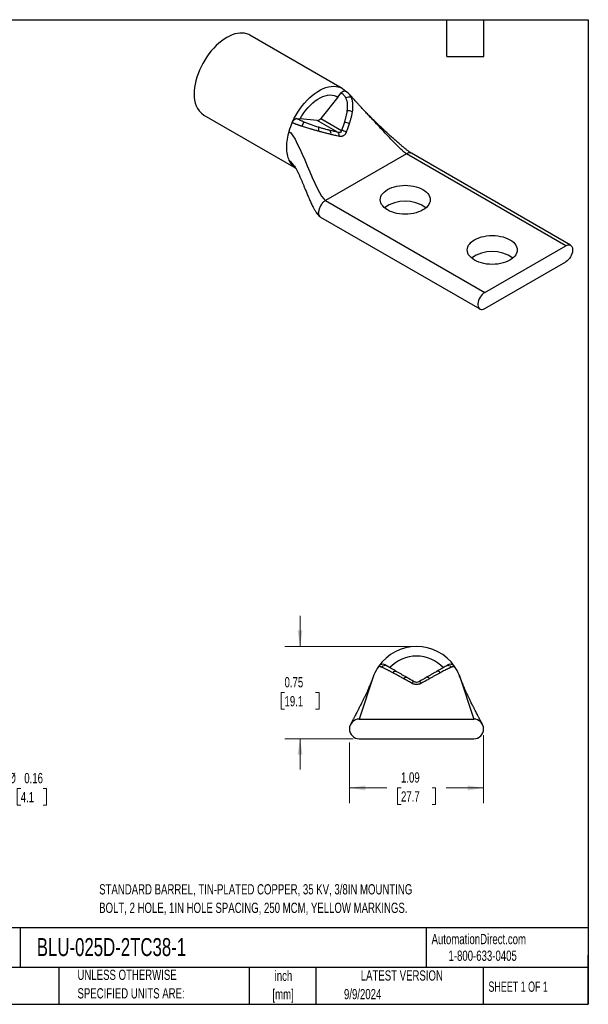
# Model space of a CAD drawing. Header units: inches. Extents: x 0.2 to 10.8, y 0.2 to 8.2.
# Tile 2 of 2: x 6.1 to 10.8, y 0.2 to 8.2. Entities that reach past the tile are written whole.
import ezdxf

# ---------------------------------------------------------------- set-up
doc = ezdxf.new("R2010")
doc.units = ezdxf.units.IN
doc.header["$MEASUREMENT"] = 0
doc.layers.add('TEXT', color=140, linetype='Continuous', lineweight=25)
doc.styles.add('SLDTEXTSTYLE0', font='TXT', dxfattribs={"width": 0.7})
doc.styles.add('SLDTEXTSTYLE1', font='TXT', dxfattribs={"width": 0.65})
doc.dimstyles.new('SLDDIMSTYLE0', dxfattribs={"dimtxt": 0.084961, "dimasz": 0.13, "dimexe": 0, "dimexo": 0.0625, "dimgap": 0.02124, "dimtad": 0, "dimtih": 1, "dimtoh": 1, "dimrnd": 1e-09, "dimzin": 12, "dimdsep": 46, "dimtxsty": 'SLDTEXTSTYLE0', "dimsah": 1, "dimcen": 0.09, "dimadec": 0, "dimazin": 3, "dimtfac": 1, "dimtofl": 0, "dimtmove": 0, "dimatfit": 3, "dimfxl": 0, "dimfrac": 2, "dimtolj": 1, "dimtzin": 12, "dimarcsym": 0})
doc.dimstyles.new('SLDDIMSTYLE1', dxfattribs={"dimtxt": 0.084961, "dimasz": 0.13, "dimexe": 0, "dimexo": 0.0625, "dimgap": 0.02124, "dimtad": 0, "dimtih": 1, "dimtoh": 1, "dimrnd": 1e-09, "dimdsep": 46, "dimtxsty": 'SLDTEXTSTYLE0', "dimsah": 1, "dimcen": 0.09, "dimadec": 0, "dimazin": 2, "dimtfac": 1, "dimtmove": 0, "dimatfit": 0, "dimfxl": 0, "dimfrac": 2, "dimtolj": 1, "dimtzin": 12, "dimarcsym": 0})

# ---------------------------------------------------------------- blocks, each defined once
blk = doc.blocks.new('_D_2')
at = {"color": 7, "linetype": 'Continuous', "lineweight": 0}
for p, q in [((5.7309, 2.5673), (5.7309, 2.8173)), ((5.3872, 2.5673), (5.8559, 2.5673)), ((5.3872, 2.4073), (5.8559, 2.4073)), ((5.7309, 2.0033), (5.7309, 2.4073)), ((5.9809, 2.0033), (5.7309, 2.0033)), ((6.1375, 2.0033), (6.109, 2.0033)), ((6.109, 2.0033), (6.109, 1.8683)), ((6.3193, 2.0033), (6.3478, 2.0033)), ((6.3478, 2.0033), (6.3478, 1.8683)), ((6.109, 1.8683), (6.1375, 1.8683)), ((6.3478, 1.8683), (6.3193, 1.8683))]:
    blk.add_line(p, q, dxfattribs=at)
at = {"color": 7, "linetype": 'Continuous', "lineweight": 18}
for points in [[(5.7309, 2.5673), (5.7509, 2.6973), (5.7109, 2.6973)], [(5.7309, 2.4073), (5.7109, 2.2773), (5.7509, 2.2773)]]:
    blk.add_solid(points, dxfattribs=at)
at = {"color": 7, "linetype": 'Continuous', "lineweight": 18, "char_height": 0.08333, "attachment_point": 1, "style": 'SLDTEXTSTYLE0'}
for s, insert in [('%%c', (6.038, 2.1297)), ('0.16', (6.1663, 2.1297)), ('4.1', (6.1375, 1.9757))]:
    blk.add_mtext(s, dxfattribs=dict(at, insert=insert))
blk = doc.blocks.new('_D_5')
at = {"color": 7, "linetype": 'Continuous', "lineweight": 0}
for p, q in [((8.4075, 3.1573), (8.4075, 3.4073)), ((9.304, 3.1573), (8.2825, 3.1573)), ((8.2813, 2.7823), (8.2527, 2.7823)), ((8.2527, 2.7823), (8.2527, 2.6473)), ((8.5337, 2.7823), (8.5623, 2.7823)), ((8.5623, 2.7823), (8.5623, 2.6473)), ((8.2527, 2.6473), (8.2813, 2.6473)), ((8.5623, 2.6473), (8.5337, 2.6473)), ((8.839, 2.4073), (8.2825, 2.4073)), ((8.4075, 2.4073), (8.4075, 2.1573))]:
    blk.add_line(p, q, dxfattribs=at)
at = {"color": 7, "linetype": 'Continuous', "lineweight": 18}
for points in [[(8.4075, 3.1573), (8.4275, 3.2873), (8.3875, 3.2873)], [(8.4075, 2.4073), (8.3875, 2.2773), (8.4275, 2.2773)]]:
    blk.add_solid(points, dxfattribs=at)
at = {"color": 7, "linetype": 'Continuous', "lineweight": 18, "char_height": 0.08333, "attachment_point": 1, "style": 'SLDTEXTSTYLE0'}
for s, insert in [('0.75', (8.2813, 2.9088)), ('19.1', (8.2813, 2.7547))]:
    blk.add_mtext(s, dxfattribs=dict(at, insert=insert))
blk = doc.blocks.new('_D_6')
at = {"color": 7, "linetype": 'Continuous', "lineweight": 0}
for p, q in [((9.899, 2.4373), (9.899, 1.8833)), ((8.809, 2.3773), (8.809, 1.8833)), ((8.809, 2.0083), (9.1127, 2.0083)), ((9.2278, 2.0083), (9.1993, 2.0083)), ((9.1993, 2.0083), (9.1993, 1.8732)), ((9.4803, 2.0083), (9.5088, 2.0083)), ((9.5088, 2.0083), (9.5088, 1.8732)), ((9.899, 2.0083), (9.5954, 2.0083)), ((9.1993, 1.8732), (9.2278, 1.8732)), ((9.5088, 1.8732), (9.4803, 1.8732))]:
    blk.add_line(p, q, dxfattribs=at)
at = {"color": 7, "linetype": 'Continuous', "lineweight": 18}
for points in [[(8.809, 2.0083), (8.939, 1.9883), (8.939, 2.0283)], [(9.899, 2.0083), (9.769, 2.0283), (9.769, 1.9883)]]:
    blk.add_solid(points, dxfattribs=at)
at = {"color": 7, "linetype": 'Continuous', "lineweight": 18, "char_height": 0.08333, "attachment_point": 1, "style": 'SLDTEXTSTYLE0'}
for s, insert in [('1.09', (9.2278, 2.1347)), ('27.7', (9.2278, 1.9807))]:
    blk.add_mtext(s, dxfattribs=dict(at, insert=insert))

msp = doc.modelspace()

# ---------------------------------------------------------------- linework, layer by layer
for p, q in [((8.7493, 7.6916), (7.9998, 8.1243)), ((8.7156, 7.6214), (8.576, 7.4477)), ((8.7156, 7.6214), (8.7426, 7.655)), ((8.7429, 7.6548), (8.7426, 7.655)), ((8.7985, 7.6529), (8.7757, 7.67)), ((8.7771, 7.6693), (8.7767, 7.6695)), ((8.7981, 7.653), (8.8009, 7.65)), ((7.6248, 7.4748), (8.3718, 7.0436)), ((8.3811, 7.4463), (8.3816, 7.446)), ((8.3811, 7.4463), (8.4081, 7.4439)), ((8.5477, 7.4314), (8.4081, 7.4439)), ((8.576, 7.4477), (8.7445, 7.3504)), ((8.7163, 7.3341), (8.5477, 7.4314)), ((9.2725, 7.1607), (8.6149, 6.7811)), ((10.5665, 6.4137), (9.2725, 7.1607)), ((10.6065, 6.4176), (9.3125, 7.1646)), ((8.6149, 6.7811), (9.9089, 6.034)), ((8.5749, 6.6464), (9.8689, 5.8994)), ((9.9089, 6.034), (10.5665, 6.4137)), ((9.9089, 5.9034), (10.5665, 6.283)), ((9.0076, 2.9258), (9.002, 2.9095)), ((9.7062, 2.9091), (9.7005, 2.9258)), ((8.889, 2.5673), (9.819, 2.5673)), ((8.889, 2.4073), (9.819, 2.4073))]:
    msp.add_line(p, q)
at = {"flags": 128}
for points in [[(7.9998, 8.1243), (7.9919, 8.1285), (7.9752, 8.1352), (7.9573, 8.1396), (7.9385, 8.1417), (7.9188, 8.1415), (7.8984, 8.1389), (7.8774, 8.134), (7.856, 8.1268), (7.8342, 8.1173), (7.8123, 8.1058), (7.7904, 8.0921), (7.7687, 8.0764), (7.7472, 8.0588), (7.7262, 8.0395), (7.7058, 8.0185), (7.6861, 7.996), (7.6673, 7.9722), (7.6494, 7.9472), (7.6327, 7.9212), (7.6172, 7.8943), (7.6031, 7.8668), (7.5903, 7.8389), (7.5791, 7.8107), (7.5695, 7.7824), (7.5615, 7.7542), (7.5553, 7.7263), (7.5508, 7.699), (7.5481, 7.6723), (7.5471, 7.6465)], [(8.3437, 7.415), (8.3571, 7.4432), (8.372, 7.471), (8.3882, 7.498), (8.4056, 7.5241), (8.4241, 7.549), (8.4436, 7.5727), (8.464, 7.5949), (8.485, 7.6155), (8.5066, 7.6344), (8.5285, 7.6514), (8.5507, 7.6664), (8.573, 7.6792), (8.5952, 7.6899), (8.6171, 7.6982), (8.6387, 7.7043), (8.6597, 7.7079), (8.6801, 7.7092), (8.6996, 7.708), (8.7181, 7.7045), (8.7355, 7.6985), (8.7517, 7.6902), (8.7666, 7.6796), (8.7789, 7.6681)], [(8.4081, 7.4439), (8.4226, 7.4686), (8.4385, 7.4924), (8.4554, 7.515), (8.4734, 7.5362), (8.4922, 7.5559), (8.5116, 7.5738), (8.5315, 7.5897), (8.5517, 7.6036), (8.572, 7.6153), (8.5922, 7.6247), (8.6121, 7.6317), (8.6315, 7.6363), (8.6503, 7.6383), (8.6683, 7.6378), (8.6852, 7.6348), (8.7011, 7.6293), (8.7156, 7.6214)], [(8.7773, 7.6692), (8.7771, 7.6693), (8.7757, 7.67)], [(9.1183, 6.7043), (9.1032, 6.7141), (9.09, 6.7248), (9.079, 6.7363), (9.0703, 6.7485), (9.064, 6.7611), (9.0602, 6.7741), (9.0589, 6.7872), (9.0602, 6.8003), (9.064, 6.8133), (9.0703, 6.8259), (9.079, 6.838), (9.09, 6.8495), (9.1032, 6.8602), (9.1183, 6.87), (9.1353, 6.8788), (9.1539, 6.8864), (9.1738, 6.8928), (9.1948, 6.8978), (9.2167, 6.9014), (9.2392, 6.9036), (9.2619, 6.9044), (9.2846, 6.9036), (9.3071, 6.9014), (9.3289, 6.8978), (9.35, 6.8928), (9.3699, 6.8864), (9.3885, 6.8788), (9.4054, 6.87), (9.4206, 6.8602), (9.4338, 6.8495), (9.4448, 6.838), (9.4535, 6.8259), (9.4598, 6.8133), (9.4636, 6.8003), (9.4649, 6.7872), (9.4636, 6.7741), (9.4598, 6.7611), (9.4535, 6.7485), (9.4448, 6.7363), (9.4338, 6.7248), (9.4206, 6.7141), (9.4054, 6.7043), (9.3885, 6.6956), (9.3699, 6.6879), (9.35, 6.6816), (9.3289, 6.6766), (9.3071, 6.6729), (9.2846, 6.6707), (9.2619, 6.67), (9.2392, 6.6707), (9.2167, 6.6729), (9.1948, 6.6766), (9.1738, 6.6816), (9.1539, 6.6879), (9.1353, 6.6956), (9.1183, 6.7043)], [(9.8254, 6.2961), (9.8103, 6.3059), (9.7971, 6.3166), (9.7861, 6.3281), (9.7774, 6.3403), (9.7711, 6.3529), (9.7673, 6.3659), (9.766, 6.379), (9.7673, 6.3921), (9.7711, 6.405), (9.7774, 6.4177), (9.7861, 6.4298), (9.7971, 6.4413), (9.8103, 6.452), (9.8254, 6.4618), (9.8424, 6.4706), (9.861, 6.4782), (9.8809, 6.4846), (9.9019, 6.4896), (9.9238, 6.4932), (9.9463, 6.4954), (9.969, 6.4962), (9.9917, 6.4954), (10.0142, 6.4932), (10.036, 6.4896), (10.0571, 6.4846), (10.077, 6.4782), (10.0956, 6.4706), (10.1125, 6.4618), (10.1277, 6.452), (10.1409, 6.4413), (10.1519, 6.4298), (10.1606, 6.4177), (10.1669, 6.405), (10.1707, 6.3921), (10.172, 6.379), (10.1707, 6.3659), (10.1669, 6.3529), (10.1606, 6.3403), (10.1519, 6.3281), (10.1409, 6.3166), (10.1277, 6.3059), (10.1125, 6.2961), (10.0956, 6.2874), (10.077, 6.2797), (10.0571, 6.2734), (10.036, 6.2684), (10.0142, 6.2647), (9.9917, 6.2625), (9.969, 6.2618), (9.9463, 6.2625), (9.9238, 6.2647), (9.9019, 6.2684), (9.8809, 6.2734), (9.861, 6.2797), (9.8424, 6.2874), (9.8254, 6.2961)], [(10.5665, 6.4137), (10.5769, 6.4186), (10.5869, 6.4211), (10.5963, 6.4211), (10.6046, 6.4186), (10.6116, 6.4138), (10.6171, 6.4067), (10.6209, 6.3976), (10.6228, 6.3869), (10.6228, 6.3748), (10.6209, 6.3619), (10.6171, 6.3485), (10.6116, 6.335), (10.6046, 6.3221), (10.5963, 6.31), (10.5869, 6.2992), (10.5769, 6.2901), (10.5665, 6.283)], [(9.9089, 6.034), (9.8985, 6.0269), (9.8884, 6.0178), (9.8791, 6.0071), (9.8708, 5.995), (9.8637, 5.982), (9.8582, 5.9686), (9.8545, 5.9552), (9.8526, 5.9422), (9.8526, 5.9302), (9.8545, 5.9194), (9.8582, 5.9104), (9.8637, 5.9033), (9.8708, 5.8984), (9.8791, 5.896), (9.8884, 5.896), (9.8985, 5.8985), (9.9089, 5.9034)], [(9.2487, 2.8955), (9.2521, 2.899), (9.2555, 2.902), (9.2588, 2.9044), (9.2619, 2.9062), (9.2649, 2.9074), (9.2677, 2.9079), (9.2702, 2.9078), (9.2723, 2.907)], [(9.4597, 2.8958), (9.4564, 2.8992), (9.453, 2.9022), (9.4497, 2.9046), (9.4465, 2.9065), (9.4435, 2.9076), (9.4407, 2.9082), (9.4383, 2.908), (9.4361, 2.9072)], [(9.3129, 2.8595), (9.316, 2.8629), (9.3191, 2.8659), (9.3221, 2.8683), (9.325, 2.8701), (9.3277, 2.8714), (9.3301, 2.872), (9.3322, 2.872), (9.334, 2.8714)], [(9.3952, 2.8595), (9.392, 2.8629), (9.3889, 2.8659), (9.3859, 2.8683), (9.3831, 2.8701), (9.3804, 2.8714), (9.378, 2.872), (9.3758, 2.872), (9.374, 2.8714)]]:
    msp.add_lwpolyline(points, dxfattribs=at)
for centre, radius, start, end in [((7.7337, 7.6275), 0.1876, 174.18813, 234.49969), ((8.7707, 7.6377), 0.0327, 81.24902, 148.39128), ((8.8037, 7.5755), 0.0459, 65.05241, 123.53699), ((8.3884, 7.4003), 0.0462, 98.46259, 162.03624), ((8.5455, 7.4678), 0.0365, 273.42954, 326.56509), ((8.7961, 7.4376), 0.0727, 61.37796, 95.79598), ((8.5261, 7.3473), 0.1116, 140.66409, 160.42635), ((8.5142, 7.3592), 0.0466, 340.37301, 21.31555), ((8.7614, 7.3312), 0.0861, 57.89023, 85.89691), ((8.6209, 7.3273), 0.0384, 345.65524, 36.21839), ((8.6881, 7.3098), 0.0372, 348.43539, 40.82272), ((8.7315, 7.2585), 0.0928, 56.52403, 81.94384), ((9.2619, 6.4859), 0.2899, 54.45821, 125.54179), ((9.969, 6.0777), 0.2899, 54.45821, 125.54179), ((9.354, 2.7823), 0.375, 34.64169, 145.35831), ((9.354, 2.7823), 0.2975, 43.03818, 136.96182), ((9.0784, 2.9728), 0.04, 60.00097, 145.36794), ((9.0978, 2.9657), 0.0365, 62.71165, 140.5568), ((9.6104, 2.9657), 0.0365, 39.43088, 117.30577), ((9.6296, 2.9728), 0.04, 34.63146, 119.99953), ((9.1829, 2.929), 0.0264, 72.72236, 145.19475), ((9.5256, 2.9292), 0.0264, 34.83601, 107.32207), ((8.889, 2.4873), 0.08, 90, 270), ((9.819, 2.4873), 0.08, 270, 90)]:
    msp.add_arc(centre, radius, start, end)
for points, knots in [([(8.7426, 7.655), (8.7429, 7.6553), (8.7443, 7.657), (8.7463, 7.6593), (8.7488, 7.6616), (8.7512, 7.6638), (8.7538, 7.6657), (8.757, 7.6677), (8.7596, 7.669), (8.7621, 7.67), (8.7646, 7.6708), (8.767, 7.6713), (8.77, 7.6714), (8.7722, 7.6712), (8.7742, 7.6706), (8.7756, 7.6701), (8.7764, 7.6696), (8.7767, 7.6694)], [0, 0, 0, 0, 0.02596, 0.130027, 0.18197, 0.233912, 0.337979, 0.389922, 0.493989, 0.545931, 0.597874, 0.701941, 0.753883, 0.85795, 0.909893, 0.961836, 1, 1, 1, 1]), ([(8.7429, 7.6548), (8.747, 7.6524), (8.7506, 7.6496), (8.7575, 7.6435), (8.7607, 7.6402), (8.7695, 7.6298), (8.7744, 7.622), (8.7783, 7.6137)], [0, 0, 0, 0, 0.25, 0.25, 0.5, 0.5, 1, 1, 1, 1]), ([(8.7783, 7.6137), (8.7856, 7.5984), (8.7892, 7.5816), (8.792, 7.5464), (8.7911, 7.5283), (8.7887, 7.51)], [0, 0, 0, 0, 0.5, 0.5, 1, 1, 1, 1]), ([(8.8009, 7.65), (8.8029, 7.6481), (8.8088, 7.6423), (8.8162, 7.6314), (8.8208, 7.6218), (8.823, 7.6171)], [0, 0, 0, 0, 0.2075667, 0.6059421, 1, 1, 1, 1]), ([(8.9276, 7.5131), (8.9225, 7.5185), (8.9135, 7.5279), (8.9018, 7.5405), (8.8934, 7.5497), (8.8873, 7.5566), (8.8818, 7.5627), (8.8749, 7.5704), (8.8661, 7.5802), (8.8555, 7.592), (8.8447, 7.6041), (8.8346, 7.6152), (8.8259, 7.6247), (8.817, 7.6342), (8.809, 7.6426), (8.8033, 7.6481), (8.8011, 7.6502)], [0, 0, 0, 0, 0.128933, 0.225084, 0.289164, 0.325296, 0.363817, 0.413541, 0.48702, 0.574295, 0.663371, 0.744031, 0.810501, 0.866751, 0.949426, 1, 1, 1, 1]), ([(8.823, 7.6171), (8.8239, 7.615), (8.8256, 7.6107), (8.8278, 7.6039), (8.8298, 7.5966), (8.8315, 7.5887), (8.8329, 7.5804), (8.8339, 7.5716), (8.8348, 7.5593), (8.8349, 7.5433), (8.8338, 7.523), (8.8319, 7.5088), (8.8309, 7.5015)], [0, 0, 0, 0, 0.062743, 0.128058, 0.196106, 0.267055, 0.341085, 0.418377, 0.499116, 0.655153, 0.821923, 1, 1, 1, 1]), ([(8.3437, 7.415), (8.3455, 7.4191), (8.3479, 7.4233), (8.3537, 7.4314), (8.3572, 7.4351), (8.3643, 7.4411), (8.3681, 7.4434), (8.3751, 7.4461), (8.3783, 7.4465), (8.3811, 7.4463)], [0, 0, 0, 0, 0.25, 0.25, 0.5, 0.5, 0.75, 0.75, 1, 1, 1, 1]), ([(8.4398, 7.418), (8.4291, 7.4225), (8.4189, 7.4271), (8.4043, 7.4341), (8.3995, 7.4365), (8.3902, 7.4412), (8.3857, 7.4437), (8.3816, 7.446)], [0, 0, 0, 0, 0.5, 0.5, 0.75, 0.75, 1, 1, 1, 1]), ([(8.7887, 7.51), (8.7883, 7.5068), (8.7873, 7.4991), (8.7847, 7.4836), (8.7804, 7.4636), (8.7753, 7.4436), (8.7709, 7.4281), (8.7686, 7.4203), (8.7676, 7.4171)], [0, 0, 0, 0, 0.103986, 0.250307, 0.500049, 0.749834, 0.894921, 1, 1, 1, 1]), ([(8.8309, 7.5015), (8.8304, 7.4978), (8.8292, 7.4904), (8.8271, 7.4791), (8.8246, 7.4675), (8.8218, 7.4555), (8.8187, 7.4431), (8.8152, 7.4304), (8.8114, 7.4174), (8.8086, 7.4086), (8.8072, 7.4041)], [0, 0, 0, 0, 0.112989, 0.229385, 0.349216, 0.472495, 0.599226, 0.729401, 0.863002, 1, 1, 1, 1]), ([(9.2725, 7.1607), (9.2672, 7.1642), (9.2552, 7.1722), (9.2349, 7.1901), (9.2095, 7.2139), (9.1791, 7.2445), (9.1416, 7.2835), (9.099, 7.3289), (9.0524, 7.3793), (9.0091, 7.4262), (8.9703, 7.4679), (8.944, 7.496), (8.9293, 7.5112), (8.926, 7.5147)], [0, 0, 0, 0, 0.043416, 0.0981068, 0.1640636, 0.2547088, 0.3568503, 0.4893327, 0.6286624, 0.7694514, 0.8727448, 0.9715518, 1, 1, 1, 1]), ([(9.3125, 7.1646), (9.3098, 7.1663), (9.3042, 7.1698), (9.292, 7.1785), (9.2773, 7.1897), (9.2617, 7.2022), (9.2468, 7.2145), (9.2297, 7.2287), (9.2073, 7.2479), (9.1803, 7.2715), (9.1516, 7.297), (9.1245, 7.3216), (9.1012, 7.3429), (9.0821, 7.3608), (9.0658, 7.3761), (9.0507, 7.3904), (9.0373, 7.4032), (9.0252, 7.4149), (9.0131, 7.4267), (8.9978, 7.4417), (8.9781, 7.4613), (8.9541, 7.4856), (8.9369, 7.5035), (8.9276, 7.5131)], [0, 0, 0, 0, 0.022648, 0.0459577, 0.0917543, 0.131464, 0.1603321, 0.2021822, 0.2572452, 0.3278752, 0.4058802, 0.4760382, 0.5364454, 0.5860706, 0.6258332, 0.6649505, 0.7050285, 0.7322265, 0.7611248, 0.8017326, 0.85572, 0.9222726, 1, 1, 1, 1]), ([(8.4209, 7.3846), (8.4181, 7.3856), (8.4126, 7.3874), (8.4046, 7.39), (8.3971, 7.3926), (8.3901, 7.395), (8.3835, 7.3974), (8.3772, 7.3997), (8.3714, 7.402), (8.366, 7.4042), (8.361, 7.4063), (8.3563, 7.4085), (8.352, 7.4105), (8.348, 7.4125), (8.3456, 7.4139), (8.3444, 7.4146)], [0, 0, 0, 0, 0.10142, 0.197963, 0.28992, 0.377544, 0.461056, 0.540649, 0.616487, 0.688717, 0.757466, 0.822854, 0.884993, 0.944, 1, 1, 1, 1]), ([(8.5582, 7.3436), (8.5542, 7.3447), (8.5463, 7.3469), (8.5346, 7.3502), (8.5232, 7.3534), (8.5121, 7.3567), (8.5013, 7.3599), (8.4877, 7.3639), (8.4717, 7.3687), (8.4536, 7.3743), (8.4368, 7.3795), (8.4261, 7.383), (8.4209, 7.3846)], [0, 0, 0, 0, 0.089927, 0.177012, 0.261305, 0.342873, 0.421791, 0.498141, 0.637968, 0.767574, 0.887944, 1, 1, 1, 1]), ([(8.5577, 7.3762), (8.5384, 7.3821), (8.5189, 7.3883), (8.4895, 7.3986), (8.4796, 7.4022), (8.4597, 7.4098), (8.4496, 7.4138), (8.4398, 7.418)], [0, 0, 0, 0, 0.5, 0.5, 0.75, 0.75, 1, 1, 1, 1]), ([(8.6519, 7.35), (8.6487, 7.3508), (8.6411, 7.3528), (8.6257, 7.3568), (8.6056, 7.3622), (8.5852, 7.368), (8.5691, 7.3727), (8.561, 7.3752), (8.5577, 7.3762)], [0, 0, 0, 0, 0.105077, 0.250165, 0.499951, 0.749695, 0.896024, 1, 1, 1, 1]), ([(8.8072, 7.4041), (8.8054, 7.3987), (8.8018, 7.3877), (8.7959, 7.3709), (8.7896, 7.3536), (8.785, 7.3419), (8.7827, 7.3359)], [0, 0, 0, 0, 0.237931, 0.483984, 0.738055, 1, 1, 1, 1]), ([(8.6581, 7.3177), (8.6531, 7.319), (8.6431, 7.3214), (8.6282, 7.3251), (8.6136, 7.3288), (8.5993, 7.3325), (8.5853, 7.3362), (8.5717, 7.3399), (8.5626, 7.3424), (8.5582, 7.3436)], [0, 0, 0, 0, 0.156269, 0.308104, 0.455465, 0.598329, 0.736692, 0.870571, 1, 1, 1, 1]), ([(8.7245, 7.3023), (8.7188, 7.3036), (8.7076, 7.3061), (8.6908, 7.31), (8.6744, 7.3138), (8.6635, 7.3164), (8.6581, 7.3177)], [0, 0, 0, 0, 0.261864, 0.515906, 0.761986, 1, 1, 1, 1]), ([(8.7445, 7.3504), (8.744, 7.3432), (8.7412, 7.3375), (8.7336, 7.3331), (8.7306, 7.3324), (8.7238, 7.3323), (8.7201, 7.3329), (8.7163, 7.3341)], [0, 0, 0, 0, 0.5, 0.5, 0.75, 0.75, 1, 1, 1, 1]), ([(8.7827, 7.3359), (8.7821, 7.3344), (8.7808, 7.3313), (8.7785, 7.3269), (8.776, 7.3228), (8.7723, 7.3177), (8.7669, 7.3121), (8.7596, 7.3068), (8.7514, 7.3031), (8.7428, 7.3011), (8.7337, 7.3007), (8.7276, 7.3018), (8.7245, 7.3023)], [0, 0, 0, 0, 0.0637922, 0.1264834, 0.1883973, 0.2498677, 0.3752127, 0.4992809, 0.6235557, 0.7491428, 0.8729944, 1, 1, 1, 1]), ([(9.3125, 7.1646), (9.3097, 7.1659), (9.3042, 7.1684), (9.2943, 7.1686), (9.2836, 7.1664), (9.2762, 7.1626), (9.2725, 7.1607)], [0, 0, 0, 0, 0.249923, 0.499948, 0.749974, 1, 1, 1, 1]), ([(8.3169, 7.1083), (8.3214, 7.1049), (8.3316, 7.0975), (8.346, 7.0802), (8.36, 7.0615), (8.3687, 7.0479), (8.3724, 7.0421)], [0, 0, 0, 0, 0.20431, 0.462221, 0.770337, 1, 1, 1, 1]), ([(8.3169, 7.1083), (8.3224, 7.0979), (8.3335, 7.0771), (8.3519, 7.0566), (8.3655, 7.0486), (8.37, 7.0459)], [0, 0, 0, 0, 0.402038, 0.804076, 1, 1, 1, 1]), ([(8.3696, 7.0454), (8.3696, 7.0455), (8.3695, 7.0456), (8.3698, 7.0453), (8.3705, 7.0447), (8.371, 7.0442), (8.3715, 7.0437), (8.3716, 7.0436), (8.3715, 7.0438), (8.3717, 7.0435), (8.3719, 7.0433)], [0, 0, 0, 0, 0.026325, 0.132607, 0.211913, 0.289705, 0.404153, 0.533387, 0.731547, 1, 1, 1, 1]), ([(8.3719, 7.0433), (8.3738, 7.0402), (8.3773, 7.0346), (8.3839, 7.0224), (8.3909, 7.0085), (8.3966, 6.9965), (8.4017, 6.9854), (8.4066, 6.9743), (8.4132, 6.9593), (8.4212, 6.9406), (8.4303, 6.9187), (8.4397, 6.8957), (8.4503, 6.87), (8.4626, 6.8401), (8.4766, 6.8067), (8.4912, 6.7732), (8.5056, 6.7423), (8.5191, 6.716), (8.5302, 6.6967), (8.5399, 6.6818), (8.549, 6.6696), (8.5602, 6.6567), (8.5699, 6.6499), (8.5748, 6.6465)], [0, 0, 0, 0, 0.056778, 0.1018, 0.143827, 0.17822, 0.205537, 0.233427, 0.263624, 0.31763, 0.368988, 0.417744, 0.474851, 0.542105, 0.618091, 0.697142, 0.767126, 0.827132, 0.877507, 0.902452, 0.932635, 0.965965, 1, 1, 1, 1]), ([(8.6149, 6.7811), (8.6075, 6.7768), (8.6001, 6.7708), (8.5864, 6.7564), (8.5801, 6.7479), (8.5696, 6.7298), (8.5655, 6.7201), (8.5598, 6.701), (8.5583, 6.6916), (8.5583, 6.6831)], [0, 0, 0, 0, 0.25, 0.25, 0.5, 0.5, 0.75, 0.75, 1, 1, 1, 1]), ([(8.5749, 6.6464), (8.5749, 6.6464), (8.572, 6.6475), (8.5676, 6.6521), (8.5623, 6.6602), (8.5589, 6.6706), (8.5585, 6.6789), (8.5583, 6.6831)], [0, 0, 0, 0, 0.000103, 0.250077, 0.500052, 0.750026, 1, 1, 1, 1]), ([(9.0696, 2.9888), (9.0683, 2.9893), (9.0656, 2.9903), (9.062, 2.9915), (9.0589, 2.9924), (9.0562, 2.9932), (9.0538, 2.9938), (9.0518, 2.9943), (9.0501, 2.9947), (9.0487, 2.9949), (9.0475, 2.9952), (9.0467, 2.9953), (9.046, 2.9954), (9.0456, 2.9955), (9.0456, 2.9955), (9.0455, 2.9955)], [0, 0, 0, 0, 0.10142, 0.197963, 0.28992, 0.377544, 0.461056, 0.540649, 0.616487, 0.688717, 0.757466, 0.822854, 0.884993, 0.944, 1, 1, 1, 1]), ([(9.1612, 2.944), (9.158, 2.9457), (9.1517, 2.9491), (9.1427, 2.954), (9.1341, 2.9585), (9.1259, 2.9628), (9.1182, 2.9668), (9.1088, 2.9715), (9.0983, 2.9766), (9.0872, 2.9817), (9.0777, 2.9858), (9.0722, 2.9879), (9.0696, 2.9888)], [0, 0, 0, 0, 0.089927, 0.177012, 0.261305, 0.342873, 0.421791, 0.498141, 0.637968, 0.767574, 0.887944, 1, 1, 1, 1]), ([(9.1146, 2.9981), (9.1098, 3.0008), (9.106, 3.003), (9.1019, 3.0054), (9.1007, 3.0061), (9.099, 3.007), (9.0985, 3.0074), (9.0984, 3.0074)], [0, 0, 0, 0, 0.5, 0.5, 0.75, 0.75, 1, 1, 1, 1]), ([(9.1907, 2.9541), (9.1754, 2.963), (9.161, 2.9713), (9.1415, 2.9825), (9.1354, 2.9861), (9.1241, 2.9926), (9.1189, 2.9956), (9.1146, 2.9981)], [0, 0, 0, 0, 0.5, 0.5, 0.75, 0.75, 1, 1, 1, 1]), ([(9.5936, 2.9982), (9.5849, 2.9931), (9.5736, 2.9866), (9.5474, 2.9715), (9.533, 2.9631), (9.5178, 2.9544)], [0, 0, 0, 0, 0.5, 0.5, 1, 1, 1, 1]), ([(9.6386, 2.9889), (9.6372, 2.9884), (9.6342, 2.9873), (9.6294, 2.9853), (9.6241, 2.9831), (9.6183, 2.9805), (9.612, 2.9776), (9.6051, 2.9743), (9.5955, 2.9696), (9.5825, 2.963), (9.5657, 2.9542), (9.5535, 2.9476), (9.5473, 2.9442)], [0, 0, 0, 0, 0.062743, 0.128058, 0.196106, 0.267055, 0.341085, 0.418377, 0.499116, 0.655153, 0.821923, 1, 1, 1, 1]), ([(9.6096, 3.0074), (9.6096, 3.0074), (9.609, 3.0071), (9.6074, 3.0061), (9.6063, 3.0055), (9.6021, 3.0031), (9.5983, 3.0009), (9.5936, 2.9982)], [0, 0, 0, 0, 0.25, 0.25, 0.5, 0.5, 1, 1, 1, 1]), ([(9.6625, 2.9955), (9.6625, 2.9955), (9.6624, 2.9955), (9.6617, 2.9954), (9.6607, 2.9952), (9.6592, 2.9949), (9.6573, 2.9945), (9.6548, 2.994), (9.6518, 2.9932), (9.6481, 2.9921), (9.6437, 2.9907), (9.6403, 2.9895), (9.6386, 2.9889)], [0, 0, 0, 0, 0.07332, 0.151796, 0.235698, 0.325276, 0.420793, 0.522544, 0.630879, 0.746214, 0.869053, 1, 1, 1, 1]), ([(9.0013, 2.9097), (9.001, 2.9088), (9.0003, 2.9069), (8.9971, 2.8982), (8.991, 2.8826), (8.9825, 2.8613), (8.9741, 2.8411), (8.9667, 2.8239), (8.9593, 2.8071), (8.9511, 2.7887), (8.9412, 2.7672), (8.9299, 2.7434), (8.9186, 2.7199), (8.9082, 2.6986), (8.8995, 2.6811), (8.8922, 2.6667), (8.8857, 2.6538), (8.8799, 2.6423), (8.8739, 2.6307), (8.8676, 2.6185), (8.8598, 2.6034), (8.8503, 2.5852), (8.8396, 2.5649), (8.8291, 2.5449), (8.8218, 2.531), (8.819, 2.5257), (8.8187, 2.525)], [0, 0, 0, 0, 0.018498, 0.03866, 0.099089, 0.156188, 0.203213, 0.243814, 0.277302, 0.320343, 0.370871, 0.427618, 0.487604, 0.537182, 0.580495, 0.614531, 0.641702, 0.675476, 0.700818, 0.729922, 0.768788, 0.817513, 0.873651, 0.933385, 0.991194, 1, 1, 1, 1]), ([(9.2487, 2.8955), (9.244, 2.8982), (9.2347, 2.9034), (9.2212, 2.911), (9.2081, 2.9182), (9.1956, 2.9252), (9.1836, 2.9318), (9.1722, 2.9381), (9.1648, 2.9421), (9.1612, 2.944)], [0, 0, 0, 0, 0.156269, 0.308104, 0.455465, 0.598329, 0.736692, 0.870571, 1, 1, 1, 1]), ([(9.2723, 2.907), (9.2694, 2.9087), (9.2623, 2.9128), (9.2483, 2.9209), (9.2305, 2.9312), (9.213, 2.9412), (9.1998, 2.9489), (9.1934, 2.9526), (9.1907, 2.9541)], [0, 0, 0, 0, 0.105077, 0.250165, 0.499951, 0.749695, 0.896024, 1, 1, 1, 1]), ([(9.3129, 2.8595), (9.3072, 2.8627), (9.2961, 2.8689), (9.2797, 2.8781), (9.264, 2.887), (9.2538, 2.8927), (9.2487, 2.8955)], [0, 0, 0, 0, 0.261864, 0.515906, 0.761986, 1, 1, 1, 1]), ([(9.4597, 2.8958), (9.4547, 2.8929), (9.4444, 2.8872), (9.4285, 2.8783), (9.4121, 2.869), (9.4009, 2.8627), (9.3952, 2.8595)], [0, 0, 0, 0, 0.237931, 0.483984, 0.738055, 1, 1, 1, 1]), ([(9.5178, 2.9544), (9.5151, 2.9528), (9.5086, 2.9491), (9.4954, 2.9415), (9.478, 2.9314), (9.4602, 2.9211), (9.4462, 2.913), (9.4391, 2.9089), (9.4361, 2.9072)], [0, 0, 0, 0, 0.103986, 0.250307, 0.500049, 0.749834, 0.894921, 1, 1, 1, 1]), ([(9.5473, 2.9442), (9.5441, 2.9425), (9.5377, 2.9391), (9.5278, 2.9336), (9.5175, 2.9279), (9.5067, 2.922), (9.4956, 2.9158), (9.484, 2.9093), (9.472, 2.9026), (9.4639, 2.8981), (9.4597, 2.8958)], [0, 0, 0, 0, 0.112989, 0.229385, 0.349216, 0.472495, 0.599226, 0.729401, 0.863002, 1, 1, 1, 1]), ([(9.8894, 2.525), (9.8887, 2.5264), (9.8861, 2.5315), (9.8803, 2.5423), (9.8733, 2.5557), (9.8672, 2.5672), (9.8623, 2.5766), (9.8577, 2.5852), (9.8524, 2.5954), (9.8458, 2.6082), (9.8385, 2.6223), (9.8317, 2.6354), (9.8262, 2.6462), (9.8213, 2.6558), (9.816, 2.6663), (9.81, 2.6784), (9.8028, 2.6927), (9.7948, 2.7089), (9.7857, 2.7277), (9.7754, 2.749), (9.7641, 2.7732), (9.7546, 2.7941), (9.7475, 2.8101), (9.7431, 2.8199), (9.7395, 2.8282), (9.7359, 2.8366), (9.7313, 2.8475), (9.7251, 2.8624), (9.7187, 2.8783), (9.7133, 2.8923), (9.7091, 2.9033), (9.7075, 2.9077), (9.7067, 2.9097)], [0, 0, 0, 0, 0.015876, 0.0601476, 0.1007861, 0.1339203, 0.1570433, 0.1783768, 0.2050072, 0.2388199, 0.279027, 0.3137416, 0.3393512, 0.3602307, 0.3855689, 0.4161961, 0.4484268, 0.4892285, 0.5324841, 0.5827045, 0.6401032, 0.7018437, 0.7286208, 0.7515372, 0.7707603, 0.7871999, 0.8100243, 0.8499258, 0.8991126, 0.9343433, 0.9688687, 1, 1, 1, 1]), ([(9.3952, 2.8595), (9.3936, 2.8587), (9.3906, 2.857), (9.3857, 2.8549), (9.3808, 2.853), (9.3739, 2.851), (9.3651, 2.8492), (9.3541, 2.8485), (9.3431, 2.8492), (9.3325, 2.8513), (9.3222, 2.8547), (9.316, 2.8579), (9.3129, 2.8595)], [0, 0, 0, 0, 0.0637922, 0.1264834, 0.1883973, 0.2498677, 0.3752127, 0.4992809, 0.6235557, 0.7491428, 0.8729944, 1, 1, 1, 1]), ([(9.374, 2.8714), (9.3682, 2.868), (9.3612, 2.866), (9.3505, 2.866), (9.3469, 2.8665), (9.3401, 2.8684), (9.3369, 2.8697), (9.334, 2.8714)], [0, 0, 0, 0, 0.5, 0.5, 0.75, 0.75, 1, 1, 1, 1])]:
    msp.add_open_spline(points, degree=3, knots=knots)
for points in [[(8.3437, 7.415), (8.3331, 7.3912), (8.3241, 7.3669), (8.3169, 7.3426)], [(8.3437, 7.415), (8.3439, 7.4148), (8.3442, 7.4147), (8.3444, 7.4146)], [(8.7676, 7.4171), (8.7607, 7.3948), (8.7529, 7.3726), (8.7445, 7.3504)], [(8.3169, 7.3426), (8.3107, 7.3219), (8.3005, 7.2786), (8.2967, 7.2346), (8.2967, 7.2138)], [(8.3169, 7.3426), (8.3945, 7.2978), (8.5372, 6.8259), (8.6149, 6.7811)], [(8.7163, 7.3341), (8.6951, 7.3391), (8.6737, 7.3444), (8.6519, 7.35)], [(8.2967, 7.2138), (8.2967, 7.1929), (8.3005, 7.1534), (8.3107, 7.1218), (8.3169, 7.1083)], [(9.0455, 2.9955), (9.0305, 2.9738), (9.0178, 2.9505), (9.0076, 2.9258)], [(9.0455, 2.9955), (9.0455, 2.9955), (9.0455, 2.9955), (9.0455, 2.9955)], [(9.6625, 2.9955), (9.6626, 2.9955), (9.6626, 2.9955), (9.6626, 2.9955)], [(9.7005, 2.9258), (9.6903, 2.9505), (9.6775, 2.9738), (9.6626, 2.9955)], [(9.0076, 2.9258), (9.0076, 2.9258), (8.889, 2.5673), (8.889, 2.5673)], [(9.334, 2.8714), (9.3132, 2.8834), (9.2926, 2.8953), (9.2723, 2.907)], [(9.4361, 2.9072), (9.4158, 2.8955), (9.395, 2.8835), (9.374, 2.8714)], [(9.7005, 2.9258), (9.7005, 2.9258), (9.819, 2.5673), (9.819, 2.5673)]]:
    msp.add_open_spline(points, degree=3)
at = {"layer": 'TEXT'}
for p, q in [((0.25, 8.25), (10.75, 8.25)), ((9.6, 7.95), (9.6, 8.25)), ((9.9, 7.95), (9.9, 8.25)), ((10.75, 8.25), (10.75, 0.25)), ((9.6, 7.95), (9.9, 7.95)), ((10.75, 0.8711), (0.25, 0.8711)), ((6.1322, 0.8711), (6.1322, 0.55)), ((9.4321, 0.8711), (9.4321, 0.55)), ((10.75, 0.25), (10.75, 0.65)), ((10.75, 0.55), (0.25, 0.55)), ((6.448, 0.55), (6.448, 0.25)), ((7.9931, 0.55), (7.9931, 0.25)), ((8.5359, 0.55), (8.5359, 0.25)), ((9.8956, 0.55), (9.8956, 0.25)), ((0.25, 0.25), (10.75, 0.25))]:
    msp.add_line(p, q, dxfattribs=at)

# ---------------------------------------------------------------- texts
at = {"color": 7, "linetype": 'Continuous', "lineweight": 0, "char_height": 0.083333, "attachment_point": 1, "style": 'SLDTEXTSTYLE0'}
for s, insert in [('STANDARD BARREL, TIN-PLATED COPPER, 35 KV, 3/8IN MOUNTING', (6.775, 1.2261)), ('BOLT, 2 HOLE, 1IN HOLE SPACING, 250 MCM, YELLOW MARKINGS.', (6.775, 1.0756))]:
    msp.add_mtext(s, dxfattribs=dict(at, insert=insert))
at = {"color": 179, "linetype": 'Continuous', "lineweight": 18, "char_height": 0.083333, "attachment_point": 1, "style": 'SLDTEXTSTYLE0'}
for s, insert in [('AutomationDirect.com', (9.4762, 0.8219)), ('1-800-633-0405', (9.6138, 0.6865))]:
    msp.add_mtext(s, dxfattribs=dict(at, insert=insert))
at = {"layer": 'TEXT'}
for s, insert, char_height, attachment_point, style in [('BLU-025D-2TC38-1', (6.268, 0.788), 0.145833, 1, 'SLDTEXTSTYLE0'), ('UNLESS OTHERWISE', (6.5987, 0.5315), 0.083333, 1, 'SLDTEXTSTYLE0'), ('inch', (8.2726, 0.5235), 0.08333, 2, 'SLDTEXTSTYLE0'), ('LATEST VERSION', (9.2343, 0.5261), 0.083333, 2, 'SLDTEXTSTYLE0'), ('SHEET 1 OF 1', (9.9386, 0.4351), 0.083333, 1, 'SLDTEXTSTYLE1'), ('SPECIFIED UNITS ARE:', (6.5987, 0.381), 0.083333, 1, 'SLDTEXTSTYLE0'), ('[mm]', (8.2698, 0.373), 0.08333, 2, 'SLDTEXTSTYLE0'), ('9/9/2024', (8.7643, 0.3743), 0.08333, 1, 'SLDTEXTSTYLE0')]:
    msp.add_mtext(s, dxfattribs=dict(at, insert=insert, char_height=char_height, attachment_point=attachment_point, style=style))

# ---------------------------------------------------------------- dimensions: what is measured, and where the dimension line sits
at = {"color": 7, "linetype": 'Continuous', "lineweight": 18}
dim = msp.add_linear_dim(base=(8.4075, 3.1573), p1=(8.889, 2.4073), p2=(9.354, 3.1573), angle=90, dimstyle='SLDDIMSTYLE1', dxfattribs=at)
dim.commit()
dim.dimension.update_dxf_attribs({"geometry": '_D_5', "text_midpoint": (8.4075, 2.7823), "dimtype": 160})
dim = msp.add_linear_dim(base=(5.7309, 2.4073), p1=(5.3372, 2.5673), p2=(5.3372, 2.4073), angle=90, text='%%c<>', dimstyle='SLDDIMSTYLE1', dxfattribs=at)
dim.commit()
dim.dimension.update_dxf_attribs({"geometry": '_D_2', "text_midpoint": (5.7309, 2.0033), "dimtype": 160})
dim = msp.add_linear_dim(base=(8.809, 2.0083), p1=(9.899, 2.4873), p2=(8.809, 2.4873), dimstyle='SLDDIMSTYLE0', dxfattribs=at)
dim.commit()
dim.dimension.update_dxf_attribs({"geometry": '_D_6', "text_midpoint": (9.354, 2.0083), "dimtype": 160})

doc.saveas('drawing.dxf')
